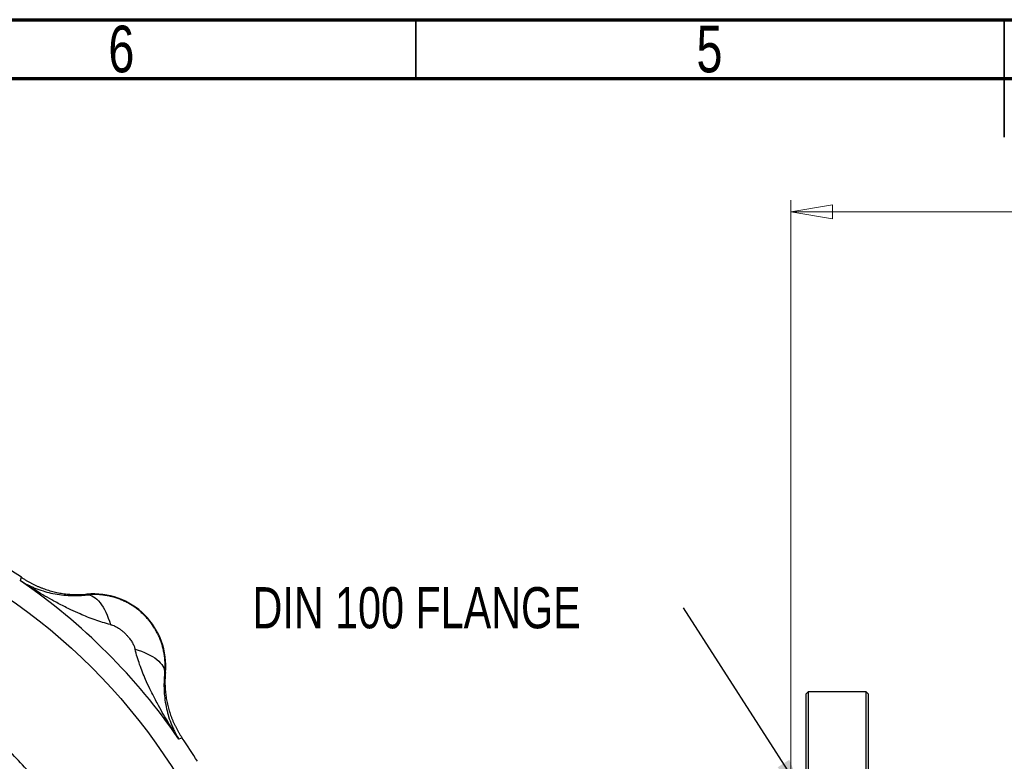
# Model space of a CAD drawing. Header units: inches. Extents: x 0.6 to 16.3, y 0.2 to 11.5.
# Tile 12 of 24: x 5.2 to 8.5, y 9 to 11.5. Entities that reach past the tile are written whole.
import ezdxf

# ---------------------------------------------------------------- set-up
doc = ezdxf.new("R2010")
doc.units = ezdxf.units.IN
doc.header["$MEASUREMENT"] = 0
doc.styles.add('SLDTEXTSTYLE0', font='TXT', dxfattribs={"width": 0.75})
doc.dimstyles.new('SLDDIMSTYLE0', dxfattribs={"dimtxt": 0.137795, "dimasz": 0.14, "dimexe": 0, "dimexo": 0.0625, "dimgap": 0.034449, "dimtad": 0, "dimdec": 1, "dimlfac": 1.5, "dimrnd": 1e-09, "dimzin": 12, "dimdsep": 46, "dimtxsty": 'SLDTEXTSTYLE0', "dimblk1": 'CLOSED', "dimblk2": 'CLOSED', "dimsah": 1, "dimcen": 0.09, "dimadec": 0, "dimazin": 3, "dimtfac": 1, "dimtdec": 1, "dimtofl": 0, "dimtmove": 0, "dimatfit": 3, "dimldrblk": 'CLOSED', "dimfxl": 0, "dimfrac": 2, "dimtolj": 1, "dimtzin": 12, "dimarcsym": 0})
doc.dimstyles.new('SLDDIMSTYLE3', dxfattribs={"dimtxt": 0.18, "dimasz": 0.14, "dimexe": 0, "dimexo": 0.0625, "dimgap": 0, "dimtad": 0, "dimtih": 1, "dimtoh": 1, "dimdec": 0, "dimrnd": 1e-09, "dimzin": 0, "dimdsep": 46, "dimtxsty": 'Standard', "dimsah": 1, "dimcen": 0.09, "dimadec": 0, "dimazin": 0, "dimtfac": 0.14, "dimtdec": 0, "dimtofl": 0, "dimtmove": 0, "dimatfit": 3, "dimfxl": 0, "dimfrac": 2, "dimtolj": 1, "dimtzin": 0, "dimarcsym": 0})

# ---------------------------------------------------------------- blocks, each defined once
blk = doc.blocks.new('_Closed')
at = {"color": 0, "linetype": 'ByBlock', "lineweight": -2}
for p, q in [((-1, 0.166667), (0, 0)), ((-1, 0.166667), (-1, -0.166667)), ((0, 0), (-1, -0.166667)), ((0, 0), (-1, 0))]:
    blk.add_line(p, q, dxfattribs=at)
blk = doc.blocks.new('_D')
at = {"color": 7, "linetype": 'Continuous', "lineweight": 0}
for p, q in [((9.3771, 11.0512), (9.3352, 11.0512)), ((9.3352, 11.0512), (9.3352, 10.8324)), ((9.6826, 11.0512), (9.7246, 11.0512)), ((9.7246, 11.0512), (9.7246, 10.8324)), ((12.9272, 11.0662), (12.9272, 10.8133)), ((7.7509, 8.7134), (7.7509, 10.8921)), ((7.7509, 10.8527), (9.2143, 10.8527)), ((12.9272, 10.8527), (9.8454, 10.8527)), ((9.3352, 10.8324), (9.3771, 10.8324)), ((9.7246, 10.8324), (9.6826, 10.8324))]:
    blk.add_line(p, q, dxfattribs=at)
at = {"color": 7, "linetype": 'Continuous', "lineweight": 18, "xscale": 0.14, "yscale": 0.14, "rotation": 180.0000000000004}
blk.add_blockref('_Closed', (7.7509, 10.8527), dxfattribs=at)
at = {"color": 7, "linetype": 'Continuous', "lineweight": 18, "xscale": 0.14, "yscale": 0.14}
blk.add_blockref('_Closed', (12.9272, 10.8527), dxfattribs=at)
at = {"color": 7, "linetype": 'Continuous', "lineweight": 18, "char_height": 0.1378, "attachment_point": 1, "style": 'SLDTEXTSTYLE0'}
for s, insert in [('197', (9.3771, 11.01)), ('7.8', (9.4026, 10.8039))]:
    blk.add_mtext(s, dxfattribs=dict(at, insert=insert))
blk = doc.blocks.new('SW_NOTE_0_2')
at = {"color": 0, "linetype": 'Continuous', "lineweight": 0, "insert": (-1.443, 0.0695), "char_height": 0.137795, "attachment_point": 1, "style": 'SLDTEXTSTYLE0'}
blk.add_mtext('DIN 100 FLANGE', dxfattribs=at)

msp = doc.modelspace()

# ---------------------------------------------------------------- linework, layer by layer
at = {"color": 7, "linetype": 'Continuous', "lineweight": 70}
for p, q in [((0.5906, 11.4961), (16.3386, 11.4961)), ((0.7874, 11.2992), (16.1417, 11.2992))]:
    msp.add_line(p, q, dxfattribs=at)
at = {"color": 7, "linetype": 'Continuous', "lineweight": 35}
for p, q in [((6.4961, 11.2992), (6.4961, 11.4961)), ((8.4646, 11.4961), (8.4646, 11.1024)), ((8.4646, 11.2992), (8.4646, 11.4961))]:
    msp.add_line(p, q, dxfattribs=at)
at = {"color": 7, "linetype": 'Continuous', "lineweight": 25}
for p, q in [((5.174, 9.6233), (5.1758, 9.6291)), ((5.1723, 9.6177), (5.174, 9.6233)), ((5.3949, 9.5705), (5.395, 9.5727)), ((5.6576, 9.3101), (5.6555, 9.3099)), ((7.8085, 9.2459), (7.8019, 9.2392)), ((7.8019, 6.6272), (7.8019, 9.2392)), ((8.0032, 9.2459), (7.8085, 9.2459)), ((7.8085, 9.2459), (7.8085, 6.6206)), ((8.0099, 9.2392), (8.0032, 9.2459)), ((8.0032, 7.9332), (8.0032, 9.2459)), ((8.0099, 9.2392), (8.0099, 7.9332)), ((5.7083, 9.089), (5.7027, 9.0873)), ((5.7141, 9.0908), (5.7083, 9.089))]:
    msp.add_line(p, q, dxfattribs=at)
for radius in [1.9709, 1.3127, 1.306]:
    msp.add_circle((4.0182, 7.9332), radius, dxfattribs=at)
for centre, radius, start, end in [((4.0182, 7.9332), 2.0533, 55.6839, 124.3161), ((4.0182, 7.9332), 2.0419, 34.4163, 55.5837), ((5.4178, 9.3328), 0.2409, 354.5811, 95.4189), ((4.0182, 7.9332), 2.0533, 31.7307, 34.3161)]:
    msp.add_arc(centre, radius, start, end, dxfattribs=at)
for points, knots in [([(5.1758, 9.6291), (5.1784, 9.6274), (5.1838, 9.6238), (5.192, 9.6187), (5.2003, 9.6139), (5.2087, 9.6093), (5.2173, 9.6049), (5.226, 9.6008), (5.2349, 9.597), (5.2438, 9.5934), (5.2528, 9.5901), (5.262, 9.587), (5.2712, 9.5842), (5.2804, 9.5817), (5.2898, 9.5794), (5.2992, 9.5774), (5.3087, 9.5757), (5.3182, 9.5742), (5.3278, 9.5731), (5.3374, 9.5722), (5.347, 9.5715), (5.3566, 9.5712), (5.3662, 9.5711), (5.3758, 9.5713), (5.3854, 9.5718), (5.3918, 9.5724), (5.395, 9.5727)], [0, 0, 0, 0, 0.041668, 0.083337, 0.125006, 0.166675, 0.208344, 0.250014, 0.291682, 0.33335, 0.375017, 0.416682, 0.458346, 0.500009, 0.541671, 0.583335, 0.624999, 0.666665, 0.708332, 0.75, 0.791667, 0.833335, 0.875002, 0.916669, 0.958334, 1, 1, 1, 1]), ([(5.1723, 9.6177), (5.1749, 9.6161), (5.1801, 9.6129), (5.1878, 9.6086), (5.1952, 9.6048), (5.2021, 9.6014), (5.2086, 9.5984), (5.2146, 9.5957), (5.2274, 9.5903), (5.2466, 9.5834), (5.2742, 9.576), (5.3021, 9.5709), (5.3262, 9.5685), (5.3446, 9.5679), (5.3574, 9.5678), (5.3701, 9.5683), (5.3825, 9.5691), (5.3908, 9.5701), (5.3949, 9.5705)], [0, 0, 0, 0, 0.045138, 0.087505, 0.127104, 0.163937, 0.198008, 0.229318, 0.257869, 0.393408, 0.51334, 0.643659, 0.761584, 0.81312, 0.862692, 0.910335, 0.956089, 1, 1, 1, 1]), ([(5.4736, 9.471), (5.4561, 9.4753), (5.4384, 9.4807), (5.4044, 9.4928), (5.3881, 9.4993), (5.3618, 9.5108), (5.3517, 9.5155), (5.3352, 9.5233), (5.3289, 9.5265), (5.3099, 9.536), (5.2972, 9.5427), (5.2642, 9.5607), (5.244, 9.5725), (5.2066, 9.5954), (5.1893, 9.6064), (5.1723, 9.6177)], [-1.668217, -1.668217, -1.668217, -1.668217, -1.375984, -1.375984, -1.042003, -1.042003, -0.833265, -0.833265, -0.728896, -0.728896, -0.561906, -0.561906, -0.294721, -0.294721, 0.001686, 0.001686, 0.001686, 0.001686]), ([(5.6555, 9.3099), (5.6557, 9.3124), (5.6562, 9.3172), (5.6566, 9.3244), (5.6567, 9.3317), (5.6567, 9.3389), (5.6564, 9.3462), (5.656, 9.3535), (5.6552, 9.3607), (5.6543, 9.3679), (5.6532, 9.3751), (5.6518, 9.3822), (5.6502, 9.3893), (5.6484, 9.3963), (5.6464, 9.4033), (5.6442, 9.4102), (5.6417, 9.4171), (5.6391, 9.4239), (5.6362, 9.4306), (5.6332, 9.4372), (5.6299, 9.4437), (5.6265, 9.4501), (5.6228, 9.4563), (5.619, 9.4625), (5.6149, 9.4686), (5.6107, 9.4745), (5.6063, 9.4803), (5.6018, 9.486), (5.597, 9.4915), (5.5921, 9.4969), (5.5871, 9.5021), (5.5819, 9.5072), (5.5765, 9.5121), (5.571, 9.5168), (5.5653, 9.5214), (5.5595, 9.5258), (5.5536, 9.53), (5.5475, 9.534), (5.5413, 9.5378), (5.535, 9.5415), (5.5286, 9.5449), (5.5221, 9.5482), (5.5155, 9.5513), (5.5088, 9.5541), (5.5021, 9.5568), (5.4952, 9.5592), (5.4883, 9.5614), (5.4813, 9.5634), (5.4743, 9.5652), (5.4672, 9.5668), (5.46, 9.5682), (5.4529, 9.5693), (5.4457, 9.5703), (5.4384, 9.571), (5.4312, 9.5715), (5.4239, 9.5717), (5.4167, 9.5718), (5.4094, 9.5716), (5.4021, 9.5712), (5.3973, 9.5708), (5.3949, 9.5705)], [0, 0, 0, 0, 0.01734, 0.034669, 0.051988, 0.069298, 0.086599, 0.10389, 0.121174, 0.138449, 0.155716, 0.172976, 0.190229, 0.207475, 0.224715, 0.241949, 0.259177, 0.276401, 0.293619, 0.310833, 0.328043, 0.345249, 0.362452, 0.379652, 0.396849, 0.414044, 0.431238, 0.448429, 0.46562, 0.48281, 0.499999, 0.517189, 0.534379, 0.551569, 0.568761, 0.585954, 0.603149, 0.620347, 0.637547, 0.654749, 0.671956, 0.689166, 0.70638, 0.723598, 0.740821, 0.75805, 0.775284, 0.792524, 0.80977, 0.827023, 0.844283, 0.861551, 0.878826, 0.896109, 0.913401, 0.930701, 0.948011, 0.965331, 0.98266, 1, 1, 1, 1]), ([(2.4381, 7.9332), (2.4381, 7.94), (2.4382, 7.9536), (2.4387, 7.9745), (2.4394, 7.9959), (2.4405, 8.0179), (2.442, 8.0404), (2.4439, 8.0635), (2.4476, 8.1022), (2.4551, 8.161), (2.4688, 8.2368), (2.4869, 8.3144), (2.508, 8.388), (2.5327, 8.4611), (2.5707, 8.558), (2.6266, 8.675), (2.7042, 8.8047), (2.7947, 8.9293), (2.8972, 9.0456), (3.0137, 9.1537), (3.1373, 9.2474), (3.2701, 9.3281), (3.4106, 9.3942), (3.5571, 9.4456), (3.7577, 9.4943), (4.0159, 9.5186), (4.274, 9.4941), (4.4497, 9.4517), (4.548, 9.4203), (4.649, 9.3825), (4.7663, 9.3276), (4.8995, 9.2477), (5.0203, 9.1575), (5.1345, 9.0523), (5.2378, 8.9364), (5.3298, 8.8106), (5.4092, 8.6772), (5.4734, 8.5419), (5.527, 8.397), (5.5668, 8.2472), (5.5919, 8.089), (5.6007, 7.9346), (5.5934, 7.78), (5.5701, 7.627), (5.5316, 7.477), (5.4783, 7.3301), (5.4115, 7.19), (5.3345, 7.0616), (5.2441, 6.9368), (5.1411, 6.8203), (5.0228, 6.7112), (4.9076, 6.6248), (4.7752, 6.5434), (4.6288, 6.4725), (4.4712, 6.4176), (4.3243, 6.382), (4.1781, 6.3596), (4.0744, 6.3538), (3.9669, 6.3536), (3.863, 6.3584), (3.7092, 6.381), (3.5583, 6.4191), (3.4118, 6.4719), (3.2713, 6.5386), (3.1382, 6.6184), (3.0137, 6.7105), (2.8989, 6.8143), (2.7951, 6.9291), (2.707, 7.0482), (2.6262, 7.1808), (2.5683, 7.3007), (2.5288, 7.4037), (2.5047, 7.4775), (2.4849, 7.549), (2.4689, 7.6208), (2.4553, 7.6973), (2.4459, 7.7706), (2.4407, 7.8383), (2.4387, 7.886), (2.4382, 7.9156), (2.4381, 7.9294), (2.4381, 7.9332)], [0, 0, 0, 0, 0.002041, 0.004142, 0.006303, 0.008523, 0.010803, 0.013143, 0.015542, 0.02255, 0.03108, 0.03886, 0.046636, 0.054253, 0.062217, 0.078117, 0.09343, 0.107875, 0.124663, 0.140275, 0.155893, 0.171544, 0.187199, 0.202817, 0.218423, 0.249606, 0.280797, 0.296405, 0.30421, 0.312017, 0.329059, 0.343302, 0.358958, 0.374592, 0.390225, 0.405864, 0.421675, 0.437144, 0.451122, 0.468372, 0.483955, 0.499527, 0.515112, 0.530696, 0.546291, 0.561906, 0.577901, 0.593188, 0.607163, 0.624489, 0.640139, 0.655803, 0.667989, 0.687134, 0.704906, 0.718383, 0.732818, 0.749627, 0.749733, 0.765368, 0.781034, 0.796718, 0.812392, 0.828089, 0.843694, 0.859302, 0.874872, 0.890449, 0.90607, 0.919648, 0.937373, 0.946271, 0.953027, 0.960867, 0.968708, 0.975284, 0.98439, 0.991029, 0.995844, 0.998834, 1, 1, 1, 1]), ([(5.4736, 9.471), (5.4746, 9.4707), (5.4782, 9.4697), (5.4827, 9.4681), (5.4882, 9.4657), (5.4942, 9.4628), (5.502, 9.4581), (5.51, 9.4524), (5.5175, 9.4463), (5.5234, 9.4408), (5.5279, 9.436), (5.5333, 9.4301), (5.5401, 9.4215), (5.5473, 9.4102), (5.5519, 9.4008), (5.5543, 9.3944), (5.5553, 9.391), (5.5557, 9.3894), (5.5559, 9.3886)], [0, 0, 0, 0, 0.0272854, 0.0966957, 0.1181176, 0.1775137, 0.2645843, 0.3409911, 0.4198607, 0.5000563, 0.5401228, 0.5799897, 0.6971505, 0.8081797, 0.9099168, 0.9564277, 0.9785373, 1, 1, 1, 1]), ([(2.5957, 7.9332), (2.5957, 8.4446), (2.8964, 8.9486), (3.7985, 9.4266), (4.3679, 9.4017), (5.2124, 8.8543), (5.4673, 8.3474), (5.4118, 7.3978), (5.1536, 6.9625), (4.4623, 6.5356), (4.0908, 6.4686), (3.4661, 6.5926), (3.2084, 6.7311), (2.8509, 7.089), (2.7283, 7.2912), (2.6175, 7.6466), (2.5957, 7.791), (2.5957, 7.9332)], [37.811734, 37.811734, 37.811734, 37.811734, 44.340812, 44.340812, 50.733832, 50.733832, 57.075598, 57.075598, 62.845492, 62.845492, 67.352205, 67.352205, 70.901125, 70.901125, 73.807182, 73.807182, 75.623468, 75.623468, 75.623468, 75.623468]), ([(5.7027, 9.0873), (5.6914, 9.1043), (5.6803, 9.1216), (5.6575, 9.1591), (5.6457, 9.1793), (5.6277, 9.2122), (5.621, 9.2249), (5.6114, 9.2439), (5.6083, 9.2503), (5.6004, 9.2667), (5.5958, 9.2769), (5.5843, 9.3032), (5.5778, 9.3194), (5.5657, 9.3534), (5.5602, 9.3712), (5.5559, 9.3886)], [0, 0, 0, 0, 0.296408, 0.296408, 0.563592, 0.563592, 0.730583, 0.730583, 0.834952, 0.834952, 1.04369, 1.04369, 1.37767, 1.37767, 1.669903, 1.669903, 1.669903, 1.669903]), ([(5.4363, 7.9332), (5.434, 7.9951), (5.4293, 8.1188), (5.3916, 8.3013), (5.3322, 8.4775), (5.2498, 8.6443), (5.1465, 8.799), (5.0238, 8.9388), (4.8839, 9.0615), (4.7293, 9.1648), (4.5624, 9.2471), (4.3863, 9.3069), (4.2038, 9.3432), (4.0182, 9.3554), (3.8326, 9.3432), (3.6501, 9.3069), (3.4739, 9.2472), (3.3074, 9.1646), (3.1574, 9.0664), (3.0716, 8.9871), (3.0313, 8.9499)], [0, 0, 0, 0, 0.05591, 0.111819, 0.167729, 0.223638, 0.279548, 0.335458, 0.391367, 0.447277, 0.503187, 0.559096, 0.615006, 0.670915, 0.726825, 0.782735, 0.838644, 0.894554, 0.950464, 1, 1, 1, 1]), ([(5.6555, 9.3099), (5.6552, 9.3074), (5.6546, 9.3022), (5.6539, 9.2946), (5.6534, 9.2868), (5.653, 9.2789), (5.6528, 9.271), (5.6528, 9.263), (5.653, 9.2549), (5.6537, 9.2397), (5.6559, 9.2171), (5.661, 9.1892), (5.6684, 9.1616), (5.6763, 9.1395), (5.6846, 9.1206), (5.6925, 9.1045), (5.6991, 9.0933), (5.7027, 9.0873)], [0, 0, 0, 0, 0.027232, 0.055177, 0.083846, 0.113252, 0.143403, 0.174311, 0.205982, 0.238426, 0.356347, 0.48667, 0.606598, 0.742141, 0.813048, 0.89899, 1, 1, 1, 1]), ([(5.6576, 9.3101), (5.6573, 9.3069), (5.6568, 9.3005), (5.6563, 9.2909), (5.6561, 9.2812), (5.6562, 9.2716), (5.6565, 9.262), (5.6571, 9.2524), (5.658, 9.2428), (5.6592, 9.2332), (5.6606, 9.2237), (5.6624, 9.2142), (5.6644, 9.2048), (5.6666, 9.1955), (5.6692, 9.1862), (5.672, 9.177), (5.675, 9.1679), (5.6784, 9.1588), (5.682, 9.1499), (5.6858, 9.1411), (5.6899, 9.1324), (5.6943, 9.1238), (5.6989, 9.1153), (5.7037, 9.107), (5.7088, 9.0988), (5.7123, 9.0935), (5.7141, 9.0908)], [0, 0, 0, 0, 0.041666, 0.083331, 0.124998, 0.166665, 0.208333, 0.25, 0.291668, 0.333335, 0.375001, 0.416665, 0.458329, 0.499991, 0.541654, 0.583318, 0.624983, 0.66665, 0.708318, 0.749986, 0.791656, 0.833325, 0.874994, 0.916663, 0.958332, 1, 1, 1, 1])]:
    msp.add_open_spline(points, degree=3, knots=knots, dxfattribs=at)
for points in [[(5.3949, 9.5705), (5.4095, 9.5709), (5.4406, 9.5522), (5.465, 9.5007), (5.4736, 9.471)], [(5.5559, 9.3886), (5.5856, 9.38), (5.6371, 9.3556), (5.6559, 9.3245), (5.6555, 9.3099)]]:
    msp.add_open_spline(points, degree=3, dxfattribs=at)

# ---------------------------------------------------------------- block references
at = {"color": 7, "linetype": 'Continuous', "lineweight": 0}
msp.add_blockref('SW_NOTE_0_2', (7.3923, 9.5267), dxfattribs=at)

# ---------------------------------------------------------------- texts
at = {"color": 7, "linetype": 'Continuous', "lineweight": 0, "char_height": 0.1562, "attachment_point": 2, "style": 'SLDTEXTSTYLE0'}
for s, insert in [('6', (5.5102, 11.476)), ('5', (7.4787, 11.476))]:
    msp.add_mtext(s, dxfattribs=dict(at, insert=insert))

# ---------------------------------------------------------------- dimensions: what is measured, and where the dimension line sits
at = {"color": 7, "linetype": 'Continuous', "lineweight": 18}
dim = msp.add_linear_dim(base=(7.7509, 10.8527), p1=(12.9272, 11.1056), p2=(7.7509, 8.6741), dimstyle='SLDDIMSTYLE0', dxfattribs=at)
dim.commit()
dim.dimension.update_dxf_attribs({"geometry": '_D', "text_midpoint": (9.5299, 10.8527), "dimtype": 160})

# ---------------------------------------------------------------- leaders
at = {"color": 7, "linetype": 'Continuous', "lineweight": 0}
msp.add_leader([(7.8019, 8.8878), (7.3923, 9.5267)], dimstyle='SLDDIMSTYLE3', dxfattribs=at)

doc.saveas('drawing.dxf')
